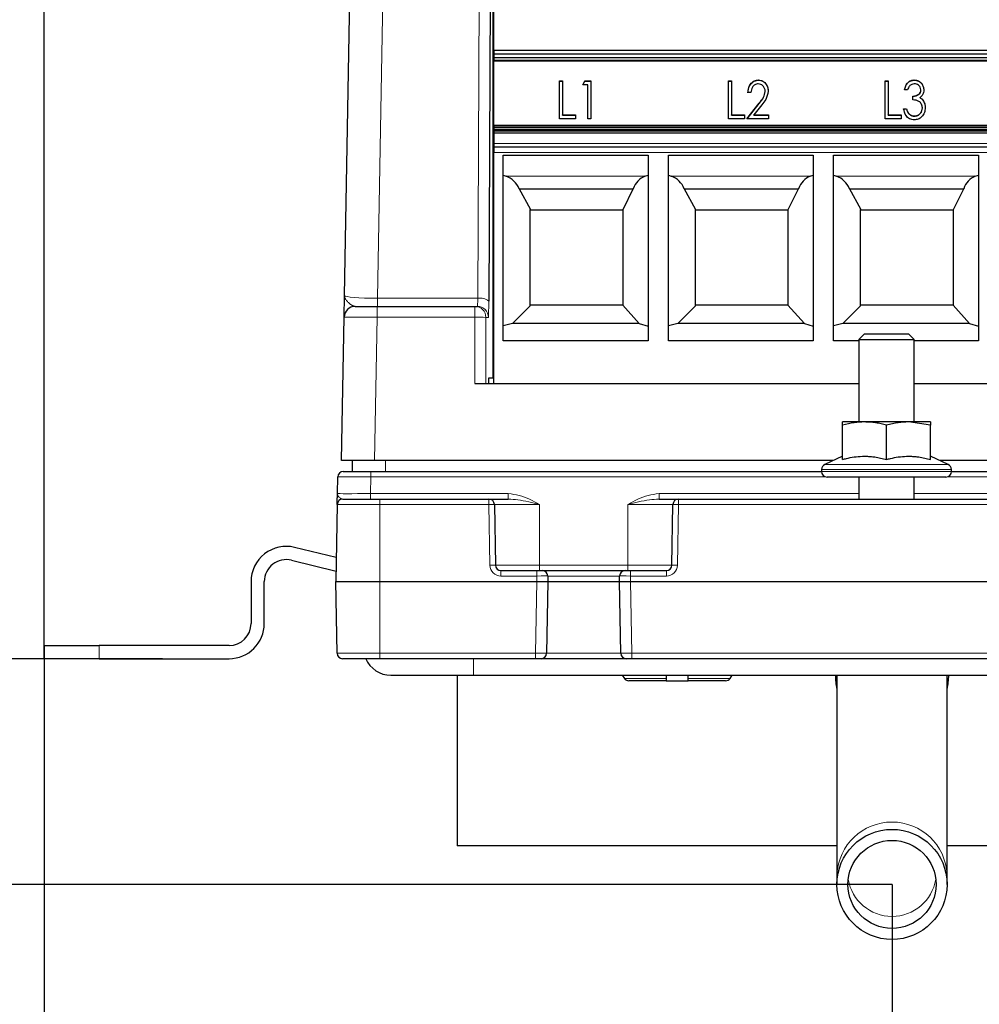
# Paper-space layout 'Blatt5' of a CAD drawing. Header units: millimetres. Extents: x 5 to 418, y 2 to 292.
# Tile 3 of 31: x 148 to 206, y 103 to 163. Entities that reach past the tile are written whole.
import ezdxf

# ---------------------------------------------------------------- set-up
doc = ezdxf.new("R2010")
doc.units = ezdxf.units.MM
doc.layers.add('SLD-0', color=7, linetype='Continuous')
doc.styles.add('SLDTEXTSTYLE0', font='TXT', dxfattribs={"width": 0.605})
doc.dimstyles.new('SLDDIMSTYLE6', dxfattribs={"dimtxt": 3.5, "dimasz": 3.302, "dimexe": 0, "dimexo": 0.0625, "dimgap": 0.875, "dimtad": 1, "dimlfac": 1.5, "dimrnd": 1e-09, "dimzin": 12, "dimdsep": 46, "dimtxsty": 'SLDTEXTSTYLE0', "dimsah": 1, "dimcen": 0.09, "dimadec": 0, "dimazin": 3, "dimtfac": 1, "dimtofl": 0, "dimtmove": 0, "dimatfit": 3, "dimfxl": 1, "dimfrac": 2, "dimtolj": 1, "dimtzin": 12, "dimarcsym": 0})
doc.dimstyles.new('SLDDIMSTYLE7', dxfattribs={"dimtxt": 3.5, "dimasz": 3.302, "dimexe": 0, "dimexo": 0.0625, "dimgap": 0.875, "dimtad": 1, "dimlfac": 1.5, "dimrnd": 1e-09, "dimzin": 12, "dimdsep": 46, "dimtxsty": 'SLDTEXTSTYLE0', "dimsah": 1, "dimcen": 0.09, "dimadec": 0, "dimazin": 3, "dimtfac": 1, "dimtmove": 0, "dimatfit": 0, "dimfxl": 1, "dimfrac": 2, "dimtolj": 1, "dimtzin": 12, "dimarcsym": 0})

# ---------------------------------------------------------------- blocks, each defined once
blk = doc.blocks.new('_D_28')
at = {"layer": 'SLD-0'}
for p, q in [((202.678, 238.687), (138.356, 238.687)), ((139.356, 124.087), (139.356, 238.687)), ((149.356, 124.087), (138.356, 124.087))]:
    blk.add_line(p, q, dxfattribs=at)
for points in [[(139.356, 238.687), (138.848, 235.385), (139.864, 235.385)], [(139.356, 124.087), (139.864, 127.389), (138.848, 127.389)]]:
    blk.add_solid(points, dxfattribs=at)
at = {"layer": 'SLD-0', "insert": (134.844, 175.372), "char_height": 3.5, "attachment_point": 1, "rotation": 90, "style": 'SLDTEXTSTYLE0'}
blk.add_mtext('171,9', dxfattribs=at)
blk = doc.blocks.new('_D_29')
at = {"layer": 'SLD-0'}
for p, q in [((149.356, 124.887), (149.356, 255.974)), ((298.023, 124.887), (298.023, 255.974)), ((149.356, 254.974), (298.023, 254.974))]:
    blk.add_line(p, q, dxfattribs=at)
for points in [[(149.356, 254.974), (152.658, 254.466), (152.658, 255.482)], [(298.023, 254.974), (294.721, 255.482), (294.721, 254.466)]]:
    blk.add_solid(points, dxfattribs=at)
at = {"layer": 'SLD-0', "insert": (219.679, 259.485), "char_height": 3.5, "attachment_point": 1, "style": 'SLDTEXTSTYLE0'}
blk.add_mtext('223', dxfattribs=at)
blk = doc.blocks.new('_D_30')
at = {"layer": 'SLD-0'}
for p, q in [((139.356, 124.087), (139.356, 130.437)), ((156.523, 124.087), (138.356, 124.087)), ((139.356, 124.087), (139.356, 110.421)), ((200.689, 110.421), (138.356, 110.421)), ((139.356, 110.421), (139.356, 104.071))]:
    blk.add_line(p, q, dxfattribs=at)
for points in [[(139.356, 124.087), (139.864, 127.389), (138.848, 127.389)], [(139.356, 110.421), (138.848, 107.119), (139.864, 107.119)]]:
    blk.add_solid(points, dxfattribs=at)
at = {"layer": 'SLD-0', "insert": (134.844, 112.575), "char_height": 3.5, "attachment_point": 1, "rotation": 90, "style": 'SLDTEXTSTYLE0'}
blk.add_mtext('20,5', dxfattribs=at)
blk = doc.blocks.new('_D_31')
at = {"layer": 'SLD-0'}
for p, q in [((149.356, 124.087), (149.356, 90.393)), ((200.689, 110.421), (200.689, 90.393)), ((149.356, 91.393), (200.689, 91.393))]:
    blk.add_line(p, q, dxfattribs=at)
for points in [[(149.356, 91.393), (152.658, 90.885), (152.658, 91.901)], [(200.689, 91.393), (197.387, 91.901), (197.387, 90.885)]]:
    blk.add_solid(points, dxfattribs=at)
at = {"layer": 'SLD-0', "insert": (172.349, 95.904), "char_height": 3.5, "attachment_point": 1, "style": 'SLDTEXTSTYLE0'}
blk.add_mtext('77', dxfattribs=at)
blk = doc.blocks.new('_D_32')
at = {"layer": 'SLD-0'}
for p, q in [((200.689, 110.421), (200.689, 90.393)), ((248.689, 110.421), (248.689, 90.393)), ((200.689, 91.393), (248.689, 91.393))]:
    blk.add_line(p, q, dxfattribs=at)
for centre, start, end in [((227.387, 94.078), 153.43495, 206.56505), ((221.992, 94.078), 333.43495, 26.56505)]:
    blk.add_arc(centre, 6.006, start, end, dxfattribs=at)
for points in [[(200.689, 91.393), (203.991, 90.885), (203.991, 91.901)], [(248.689, 91.393), (245.387, 91.901), (245.387, 90.885)]]:
    blk.add_solid(points, dxfattribs=at)
at = {"layer": 'SLD-0', "insert": (222.016, 95.904), "char_height": 3.5, "attachment_point": 1, "style": 'SLDTEXTSTYLE0'}
blk.add_mtext('72', dxfattribs=at)
blk = doc.blocks.new('_D_33')
at = {"layer": 'SLD-0'}
for p, q in [((149.356, 124.887), (149.356, 82.753)), ((248.689, 110.421), (248.689, 82.753)), ((149.356, 83.753), (248.689, 83.753))]:
    blk.add_line(p, q, dxfattribs=at)
for points in [[(149.356, 83.753), (152.658, 83.245), (152.658, 84.261)], [(248.689, 83.753), (245.387, 84.261), (245.387, 83.245)]]:
    blk.add_solid(points, dxfattribs=at)
at = {"layer": 'SLD-0', "insert": (195.012, 88.265), "char_height": 3.5, "attachment_point": 1, "style": 'SLDTEXTSTYLE0'}
blk.add_mtext('149', dxfattribs=at)

psp = doc.layouts.new('Blatt5')

# ---------------------------------------------------------------- linework, layer by layer
at = {"color": 7, "linetype": 'Continuous', "lineweight": 25}
for p, q in [((167.546, 146.0755), (168.507, 199.9876)), ((176.5144, 195.3451), (176.2774, 145.7354)), ((176.5894, 160.9359), (176.5894, 164.3969)), ((176.5894, 160.9359), (206.5894, 160.9359)), ((176.5894, 160.7158), (206.5894, 160.7158)), ((176.5894, 160.7158), (176.5894, 160.4736)), ((206.5894, 160.4736), (176.5894, 160.4736)), ((176.5894, 160.4736), (176.5894, 160.3249)), ((176.5894, 160.3015), (206.5894, 160.3015)), ((176.5894, 160.3015), (176.5894, 160.2685)), ((206.5894, 160.2685), (176.5894, 160.2685)), ((176.5894, 156.3653), (176.5894, 160.2685)), ((180.5681, 159.0703), (180.7476, 159.0703)), ((180.5681, 156.7724), (180.5681, 159.0703)), ((180.5681, 159.0588), (180.7476, 159.0588)), ((180.7476, 159.0703), (180.7476, 157.0081)), ((181.9741, 158.8347), (182.0881, 159.0703)), ((182.2732, 158.8347), (181.9741, 158.8347)), ((181.9797, 158.8347), (182.0881, 159.0588)), ((182.0881, 159.0703), (182.4527, 159.0703)), ((182.0881, 159.0588), (182.0881, 159.0703)), ((182.0881, 159.0588), (182.4527, 159.0588)), ((182.2732, 156.7724), (182.2732, 158.8347)), ((182.4527, 159.0703), (182.4527, 156.7724)), ((190.7988, 159.0703), (190.9783, 159.0703)), ((190.7988, 156.7724), (190.7988, 159.0703)), ((190.7988, 159.0588), (190.9783, 159.0588)), ((190.9783, 159.0703), (190.9783, 157.0081)), ((192.6021, 159.1177), (192.6021, 159.1293)), ((200.2817, 159.0703), (200.4612, 159.0703)), ((200.2817, 156.7724), (200.2817, 159.0703)), ((200.2817, 159.0588), (200.4612, 159.0588)), ((200.4612, 159.0703), (200.4612, 157.0081)), ((202.0374, 159.1177), (202.0374, 159.1293)), ((192.145, 158.3633), (191.9655, 158.3633)), ((193.0125, 158.4162), (193.0125, 158.4277)), ((201.6279, 158.5401), (201.4484, 158.5401)), ((201.957, 157.9214), (201.957, 158.1571)), ((202.3851, 158.0479), (202.3851, 158.0595)), ((202.4356, 158.5216), (202.4356, 158.5331)), ((191.9057, 156.7724), (192.6498, 157.7235)), ((191.9147, 156.7724), (192.6498, 157.7119)), ((192.8078, 157.6148), (192.3329, 157.0081)), ((202.5253, 157.4237), (202.5253, 157.4353)), ((202.5912, 157.8518), (202.5912, 157.8634)), ((180.7476, 157.0081), (181.5253, 157.0081)), ((180.7476, 156.9966), (180.7476, 157.0081)), ((180.7476, 156.9966), (181.5253, 156.9966)), ((181.5253, 157.0081), (181.5253, 156.7724)), ((190.9783, 157.0081), (191.7561, 157.0081)), ((190.9783, 156.9966), (190.9783, 157.0081)), ((190.9783, 156.9966), (191.7561, 156.9966)), ((191.7561, 157.0081), (191.7561, 156.7724)), ((192.3329, 157.0081), (193.2219, 157.0081)), ((192.3329, 156.9966), (192.3329, 157.0081)), ((192.3329, 156.9966), (193.2219, 156.9966)), ((193.2219, 157.0081), (193.2219, 156.7724)), ((200.4612, 157.0081), (201.239, 157.0081)), ((200.4612, 156.9966), (200.4612, 157.0081)), ((200.4612, 156.9966), (201.239, 156.9966)), ((201.239, 157.0081), (201.239, 156.7724)), ((201.3886, 157.3911), (201.5681, 157.3911)), ((201.3886, 157.3795), (201.5681, 157.3795)), ((201.5681, 157.3795), (201.5681, 157.3911)), ((201.7181, 157.0619), (201.7181, 157.0735)), ((202.0378, 156.9376), (202.0378, 156.9492)), ((206.5894, 156.3653), (176.5894, 156.3653)), ((176.5894, 156.3593), (176.5894, 156.2792)), ((176.5894, 156.2792), (206.5894, 156.2792)), ((176.5894, 156.2792), (176.5894, 156.1452)), ((181.5253, 156.7724), (180.5681, 156.7724)), ((182.4527, 156.7724), (182.2732, 156.7724)), ((191.7561, 156.7724), (190.7988, 156.7724)), ((193.2219, 156.7724), (191.9057, 156.7724)), ((201.239, 156.7724), (200.2817, 156.7724)), ((176.5894, 156.1452), (206.5894, 156.1452)), ((176.5894, 156.1452), (176.5894, 156.1087)), ((206.5894, 156.1087), (176.5894, 156.1087)), ((176.5894, 156.1087), (176.5894, 156.0222)), ((206.5894, 156.0222), (176.5894, 156.0222)), ((206.5894, 155.9098), (176.5894, 155.9098)), ((176.5894, 155.9098), (176.5894, 155.2919)), ((176.5894, 155.0821), (206.5894, 155.0821)), ((176.5894, 155.0821), (176.5894, 154.7444)), ((176.5894, 140.7541), (176.5894, 154.7444)), ((177.1561, 154.5735), (185.9228, 154.5735)), ((177.1561, 143.3436), (177.1561, 154.5735)), ((185.9228, 154.5735), (185.9228, 143.3436)), ((187.1561, 154.5735), (195.9228, 154.5735)), ((187.1561, 143.3436), (187.1561, 154.5735)), ((195.9228, 154.5735), (195.9228, 143.3436)), ((197.1561, 154.5735), (205.9228, 154.5735)), ((197.1561, 143.3436), (197.1561, 154.5735)), ((205.9228, 154.5735), (205.9228, 143.3436)), ((177.1561, 153.3602), (177.3293, 153.2972)), ((185.7318, 153.2972), (185.9228, 153.3742)), ((187.1561, 153.3602), (187.3293, 153.2972)), ((195.7318, 153.2972), (195.9228, 153.3742)), ((197.1561, 153.3602), (197.3293, 153.2972)), ((205.7318, 153.2972), (205.9228, 153.3742)), ((178.1089, 152.5452), (185.0281, 152.5452)), ((178.8228, 151.2607), (178.1092, 152.548)), ((185.0278, 152.548), (184.3878, 151.2688)), ((188.1089, 152.5452), (195.0281, 152.5452)), ((188.8228, 151.2607), (188.1092, 152.548)), ((195.0278, 152.548), (194.3878, 151.2688)), ((198.1089, 152.5452), (205.0281, 152.5452)), ((198.8228, 151.2607), (198.1092, 152.548)), ((205.0278, 152.548), (204.3878, 151.2688)), ((178.7894, 151.2941), (178.8228, 151.2607)), ((178.7894, 145.4607), (178.7894, 151.2941)), ((178.7894, 151.2607), (178.8228, 151.2607)), ((178.8228, 151.2607), (184.3838, 151.2607)), ((184.3894, 151.267), (184.3894, 145.4878)), ((188.7894, 151.2941), (188.8228, 151.2607)), ((188.7894, 145.4607), (188.7894, 151.2941)), ((188.7894, 151.2607), (188.8228, 151.2607)), ((188.8228, 151.2607), (194.3838, 151.2607)), ((194.3894, 151.267), (194.3894, 145.4878)), ((198.7894, 151.2941), (198.8228, 151.2607)), ((198.7894, 145.4607), (198.7894, 151.2941)), ((198.7894, 151.2607), (198.8228, 151.2607)), ((198.8228, 151.2607), (204.3838, 151.2607)), ((204.3894, 151.267), (204.3894, 145.4878)), ((184.3894, 145.4941), (178.7894, 145.4941)), ((185.3834, 144.3867), (184.3894, 145.4878)), ((194.3894, 145.4941), (188.7894, 145.4941)), ((195.3834, 144.3867), (194.3894, 145.4878)), ((204.3894, 145.4941), (198.7894, 145.4941)), ((205.3834, 144.3867), (204.3894, 145.4878)), ((168.1892, 145.4207), (169.5224, 145.4207)), ((169.5224, 145.4207), (175.4372, 145.4207)), ((175.4372, 145.4207), (175.5883, 145.4207)), ((177.7154, 144.3867), (178.7894, 145.4607)), ((187.7154, 144.3867), (188.7894, 145.4607)), ((197.7154, 144.3867), (198.7894, 145.4607)), ((167.368, 136.0874), (167.5227, 144.766)), ((177.7154, 144.3867), (177.1561, 144.2368)), ((185.3834, 144.3867), (177.7154, 144.3867)), ((185.3834, 144.3867), (185.9228, 144.2265)), ((187.7154, 144.3867), (187.1561, 144.2368)), ((195.3834, 144.3867), (187.7154, 144.3867)), ((195.3834, 144.3867), (195.9228, 144.2265)), ((197.7154, 144.3867), (197.1561, 144.2368)), ((205.3834, 144.3867), (197.7154, 144.3867)), ((205.3834, 144.3867), (205.9228, 144.2265)), ((199.0228, 143.7541), (198.6894, 143.4207)), ((199.0228, 143.7541), (201.6894, 143.7541)), ((202.0228, 143.4207), (201.6894, 143.7541)), ((185.9228, 143.3436), (177.1561, 143.3436)), ((195.9228, 143.3436), (187.1561, 143.3436)), ((198.6894, 143.3436), (197.1561, 143.3436)), ((198.6894, 143.4207), (198.6894, 138.4207)), ((198.6894, 143.4207), (202.0228, 143.4207)), ((202.0228, 138.4207), (202.0228, 143.4207)), ((205.9228, 143.3436), (202.0228, 143.3436)), ((175.4359, 140.7541), (198.6894, 140.7541)), ((176.2909, 141.0874), (176.5144, 141.0874)), ((176.5894, 141.0874), (176.5144, 141.0874)), ((202.0228, 140.7541), (210.3561, 140.7541)), ((199.0228, 138.4207), (197.6894, 138.4207)), ((201.6894, 138.4207), (199.0228, 138.4207)), ((203.0228, 138.2284), (201.6894, 138.4207)), ((203.0228, 138.4207), (201.6894, 138.4207)), ((197.6894, 136.1524), (197.6894, 138.2284)), ((200.3561, 136.1524), (200.3561, 138.2284)), ((203.0228, 136.1524), (203.0228, 138.2284)), ((169.3677, 136.0874), (167.368, 136.0874)), ((168.0344, 135.4207), (168.0228, 136.0874)), ((197.1376, 136.0874), (169.3677, 136.0874)), ((197.6894, 136.3447), (196.6152, 135.8438)), ((204.097, 135.8438), (203.0228, 136.3447)), ((208.8043, 136.0874), (203.5746, 136.0874)), ((167.4667, 135.4207), (169.1331, 135.4207)), ((169.1331, 135.4207), (196.4228, 135.4207)), ((196.4228, 135.5417), (196.4228, 135.4207)), ((204.2894, 135.4207), (204.2894, 135.5417)), ((204.2894, 135.4207), (208.0894, 135.4207)), ((167.1158, 134.0816), (167.1334, 135.0932)), ((200.3561, 135.0874), (196.7561, 135.0874)), ((198.6894, 135.0874), (198.6894, 133.7541)), ((203.9561, 135.0874), (200.3561, 135.0874)), ((202.0228, 133.7541), (202.0228, 135.0874)), ((167.4376, 133.7541), (169.6894, 133.7541)), ((169.6894, 133.7541), (176.2862, 133.7541)), ((176.2862, 133.7541), (177.4605, 133.7541)), ((186.585, 133.7541), (187.7593, 133.7541)), ((187.7593, 133.7541), (217.9175, 133.7541)), ((167.1043, 133.4266), (167.0228, 128.7541)), ((176.6195, 133.4266), (176.6837, 129.7483)), ((187.3618, 129.7483), (187.426, 133.4266)), ((167.0483, 130.2159), (164.5252, 130.8274)), ((164.3368, 130.0499), (167.034, 129.3962)), ((177.017, 129.4207), (179.1836, 129.4207)), ((179.1836, 129.4207), (179.5169, 129.4207)), ((179.5169, 129.4207), (184.5286, 129.4207)), ((184.5286, 129.4207), (184.8619, 129.4207)), ((184.8619, 129.4207), (187.0285, 129.4207)), ((179.8502, 129.0932), (179.8561, 128.7541)), ((184.1894, 128.7541), (184.1954, 129.0932)), ((161.8894, 128.7541), (161.8894, 126.2207)), ((162.6894, 126.2207), (162.6894, 128.7541)), ((167.0228, 128.7541), (169.6894, 128.7541)), ((167.0985, 124.4149), (167.0228, 128.7541)), ((169.6894, 128.7541), (179.1895, 128.7541)), ((179.1895, 128.7541), (179.8561, 128.7541)), ((179.8561, 128.7541), (179.7804, 124.4149)), ((179.8561, 128.7541), (184.1894, 128.7541)), ((184.1894, 128.7541), (184.856, 128.7541)), ((184.2652, 124.4149), (184.1894, 128.7541)), ((184.856, 128.7541), (262.5229, 128.7541)), ((149.3561, 124.0874), (149.3561, 124.8874)), ((149.3561, 124.8874), (152.6894, 124.8874)), ((160.5561, 124.8874), (152.6894, 124.8874)), ((152.6894, 124.0874), (149.3561, 124.0874)), ((152.6894, 124.0874), (160.5561, 124.0874)), ((169.6894, 124.0874), (167.4318, 124.0874)), ((179.1138, 124.0874), (169.6894, 124.0874)), ((179.4471, 124.0874), (179.1138, 124.0874)), ((184.5985, 124.0874), (179.4471, 124.0874)), ((184.9317, 124.0874), (184.5985, 124.0874)), ((262.4471, 124.0874), (184.9317, 124.0874)), ((170.3561, 123.0874), (175.3561, 123.0874)), ((174.3561, 123.0874), (174.3561, 112.7541)), ((175.3561, 123.0874), (272.0228, 123.0874)), ((184.3565, 123.0874), (184.4903, 122.8962)), ((187.0228, 123.0874), (187.0228, 122.8962)), ((188.3561, 122.8962), (188.3561, 123.0874)), ((190.8886, 122.8962), (191.0224, 123.0874)), ((197.3561, 123.0874), (197.3561, 111.0238)), ((204.0228, 111.0238), (204.0228, 123.0874)), ((187.0228, 122.7541), (184.7634, 122.7541)), ((187.0123, 122.7541), (188.3561, 122.7541)), ((190.6155, 122.7541), (188.3561, 122.7541)), ((197.3561, 112.7541), (174.3561, 112.7541)), ((245.3561, 112.7541), (204.0228, 112.7541)), ((197.3561, 111.0238), (197.3561, 110.4207)), ((204.0228, 110.4207), (204.0228, 111.0238))]:
    psp.add_line(p, q, dxfattribs=at)
at = {"color": 7, "linetype": 'Continuous', "lineweight": 18}
for p, q in [((170.5006, 200.1344), (169.534, 145.9114)), ((175.6108, 145.9114), (175.8699, 200.1343)), ((176.5144, 141.0874), (176.5144, 195.3451)), ((206.5894, 160.3249), (176.5894, 160.3249)), ((192.6498, 157.7119), (192.6498, 157.7235)), ((176.5894, 156.3593), (206.5894, 156.3593)), ((206.5894, 155.2919), (176.5894, 155.2919)), ((206.5894, 154.7444), (176.5894, 154.7444)), ((177.3293, 153.2972), (185.7318, 153.2972)), ((187.3293, 153.2972), (195.7318, 153.2972)), ((197.3293, 153.2972), (205.7318, 153.2972)), ((169.534, 145.9114), (175.6108, 145.9114)), ((169.534, 145.9114), (169.534, 145.4207)), ((169.5224, 145.4207), (169.5224, 144.7657)), ((175.4372, 145.4207), (175.4372, 144.7657)), ((169.5224, 144.7657), (169.3677, 136.0874)), ((175.4372, 144.7657), (169.5224, 144.7657)), ((175.4359, 140.7541), (175.4372, 144.7657)), ((176.1037, 144.7541), (176.1025, 140.7541)), ((176.2549, 144.7541), (176.1037, 144.7541)), ((170.0225, 136.0874), (170.0341, 135.4207)), ((169.1331, 135.0932), (169.1331, 135.4207)), ((200.3561, 135.5417), (196.4228, 135.5417)), ((196.4228, 135.4207), (200.3561, 135.4207)), ((196.6152, 135.8438), (200.3561, 135.8438)), ((200.3561, 135.8438), (204.097, 135.8438)), ((204.2894, 135.5417), (200.3561, 135.5417)), ((200.3561, 135.4207), (204.2894, 135.4207)), ((169.1331, 135.0932), (169.1155, 134.0816)), ((196.6941, 135.0932), (169.1331, 135.0932)), ((208.3608, 135.0932), (204.0181, 135.0932)), ((169.1155, 133.7541), (169.1155, 134.0816)), ((169.1155, 134.0816), (177.4605, 134.0816)), ((169.6894, 133.7541), (169.6894, 133.4266)), ((176.2862, 133.7541), (176.2862, 133.4266)), ((177.4605, 133.7541), (177.4605, 134.0816)), ((186.585, 134.0816), (186.585, 133.7541)), ((186.585, 134.0816), (198.6894, 134.0816)), ((187.7593, 133.7541), (187.7593, 133.4266)), ((202.0228, 134.0816), (210.3561, 134.0816)), ((169.6894, 133.4266), (167.1043, 133.4266)), ((169.6894, 133.4266), (169.6894, 128.7541)), ((176.2862, 133.4266), (169.6894, 133.4266)), ((176.3504, 129.7483), (176.2862, 133.4266)), ((179.3561, 133.4266), (176.6195, 133.4266)), ((179.3561, 129.7483), (179.3561, 133.4266)), ((187.426, 133.4266), (184.6894, 133.4266)), ((184.6894, 129.7483), (184.6894, 133.4266)), ((187.7593, 133.4266), (187.6951, 129.7483)), ((217.9175, 133.4266), (187.7593, 133.4266)), ((176.6837, 129.7483), (179.3561, 129.7483)), ((177.017, 129.4207), (177.017, 129.0932)), ((179.1836, 129.4207), (179.1836, 129.0932)), ((179.3561, 129.4207), (179.3561, 129.7483)), ((179.3561, 129.7483), (184.6894, 129.7483)), ((184.6894, 129.7483), (187.3618, 129.7483)), ((184.6894, 129.7483), (184.6894, 129.4207)), ((184.8619, 129.0932), (184.8619, 129.4207)), ((187.0285, 129.0932), (187.0285, 129.4207)), ((179.1836, 129.0932), (177.017, 129.0932)), ((179.1895, 128.7541), (179.1836, 129.0932)), ((184.1954, 129.0932), (179.8502, 129.0932)), ((184.8619, 129.0932), (184.856, 128.7541)), ((187.0285, 129.0932), (184.8619, 129.0932)), ((169.6894, 124.4149), (169.6894, 128.7541)), ((179.1138, 124.4149), (179.1895, 128.7541)), ((184.856, 128.7541), (184.9317, 124.4149)), ((152.6894, 124.8874), (152.6894, 124.0874)), ((167.0985, 124.4149), (169.6894, 124.4149)), ((169.6894, 124.4149), (179.1138, 124.4149)), ((169.6894, 124.4149), (169.6894, 124.0874)), ((175.3561, 124.0874), (175.3561, 123.0874)), ((179.1138, 124.4149), (179.1138, 124.0874)), ((179.7804, 124.4149), (184.2652, 124.4149)), ((184.9317, 124.4149), (262.4471, 124.4149)), ((184.9317, 124.0874), (184.9317, 124.4149)), ((187.0228, 122.8962), (184.4903, 122.8962)), ((190.8886, 122.8962), (188.3561, 122.8962))]:
    psp.add_line(p, q, dxfattribs=at)
at = {"color": 7, "linetype": 'Continuous', "lineweight": 25, "flags": 128}
for points in [[(176.5894, 160.9359), (176.5894, 160.9318), (176.5894, 160.9198), (176.5894, 160.9002), (176.5894, 160.8736), (176.5894, 160.8408), (176.5894, 160.8028), (176.5894, 160.7607), (176.5894, 160.7158)], [(176.5894, 160.3249), (176.5894, 160.3105), (176.5894, 160.3027), (176.5894, 160.3015)], [(176.5894, 156.3653), (176.5894, 156.3651), (176.5894, 156.3593)], [(176.5894, 156.0222), (176.5894, 156.007), (176.5894, 155.992), (176.5894, 155.9773), (176.5894, 155.963), (176.5894, 155.949), (176.5894, 155.9355), (176.5894, 155.9224), (176.5894, 155.9098)], [(176.5894, 155.2919), (176.5894, 155.2597), (176.5894, 155.2241), (176.5894, 155.188), (176.5894, 155.1539), (176.5894, 155.1243), (176.5894, 155.1014), (176.5894, 155.087), (176.5894, 155.0821)]]:
    psp.add_lwpolyline(points, dxfattribs=at)
at = {"color": 7, "linetype": 'Continuous', "lineweight": 25}
for radius in [3.3333, 2.6667]:
    psp.add_circle((200.6894, 110.4207), radius, dxfattribs=at)
for centre, radius, start, end in [((176.8733, 152.0443), 1.3333, 22.067951, 70), ((186.8733, 152.0443), 1.3333, 22.067951, 70), ((196.8733, 152.0443), 1.3333, 22.067951, 70), ((168.1892, 144.7541), 0.6667, 90, 178.978793), ((167.4667, 135.0874), 0.3333, 90, 179), ((196.7561, 135.5417), 0.3333, 115, 180), ((196.7561, 135.4207), 0.3333, 180, 270), ((203.9561, 135.4207), 0.3333, 270, 0), ((203.9561, 135.5417), 0.3333, 0, 65), ((167.4376, 133.4207), 0.3333, 90, 179), ((176.2862, 133.4207), 0.3333, 1, 90), ((187.7593, 133.4207), 0.3333, 90, 179), ((164.0228, 128.7541), 2.1333, 76.377122, 180), ((164.0228, 128.7541), 1.3333, 76.377122, 180), ((177.017, 129.7541), 0.3333, 181, 270), ((179.5169, 129.0874), 0.3333, 1, 90), ((184.5286, 129.0874), 0.3333, 90, 179), ((187.0285, 129.7541), 0.3333, 270, 359), ((160.5561, 126.2207), 2.1333, 270, 0), ((160.5561, 126.2207), 1.3333, 270, 0), ((167.4318, 124.4207), 0.3333, 181, 270), ((170.3561, 124.7541), 1.6667, 203.578178, 270), ((179.4471, 124.4207), 0.3333, 270, 359), ((184.5985, 124.4207), 0.3333, 181, 270), ((184.7634, 123.0874), 0.3333, 215, 270), ((190.6155, 123.0874), 0.3333, 270, 325)]:
    psp.add_arc(centre, radius, start, end, dxfattribs=at)
at = {"color": 7, "linetype": 'Continuous', "lineweight": 18}
for centre, radius, start, end in [((175.7587, 145.1213), 0.8038, 49.813929, 100.603243), ((175.4371, 144.7541), 0.6666, 359.995637, 89.995636), ((175.5883, 144.7541), 0.6666, 359.995637, 89.995636), ((175.5968, 134.8145), 9.9525, 87.08066, 90.91934), ((176.4529, 128.6507), 4.7788, 88.001617, 91.998383), ((187.5927, 128.6507), 4.7788, 88.001617, 91.998383), ((176.5171, 124.9724), 4.7788, 88.001617, 91.998383), ((177.017, 129.7599), 0.6667, 181, 270), ((187.0285, 129.7599), 0.6667, 270, 359), ((187.5285, 124.9724), 4.7788, 88.001617, 91.998383), ((200.6894, 110.8606), 3.3373, 2.802718, 177.197282), ((200.6894, 111.1644), 2.6836, 189.279134, 350.720866)]:
    psp.add_arc(centre, radius, start, end, dxfattribs=at)
at = {"color": 7, "linetype": 'Continuous', "lineweight": 25}
for centre, major_axis, ratio, start_param, end_param in [((186.1434, 152.0443), (0, 1.3333), 0.9026248, 0.3490659, 1.1856379), ((196.1434, 152.0443), (0, 1.3333), 0.9026248, 0.3490659, 1.1856379), ((206.1434, 152.0443), (0, 1.3333), 0.9026248, 0.3490659, 1.1856379), ((176.2867, 159.8536), (0.0059, 19.0996), 0.0003046, 3.1415927, 3.1665827), ((200.6894, 123.1245), (0, -3.6537), 0.9396926, 4.721416, 4.9543341), ((200.6894, 123.1245), (0, -3.6537), 0.9396926, 1.3288512, 1.5617693)]:
    psp.add_ellipse(centre, major_axis=major_axis, ratio=ratio, start_param=start_param, end_param=end_param, dxfattribs=at)
at = {"color": 7, "linetype": 'Continuous', "lineweight": 18}
for centre, major_axis, ratio, start_param, end_param in [((169.5466, 146.0874), (2.0005, 0.0123), 0.0879406, 3.1394863, 4.7055772), ((175.5883, 146.0874), (0, 0.6667), 0.0349101, 3.1415927, 4.4452107), ((176.2549, 146.0874), (0, 1.3333), 0.0174551, 3.1415927, 4.4452107), ((169.5228, 144.7541), (2.0001, -0.0119), 0.0058157, 1.5710383, 3.1415235), ((169.1336, 135.0874), (2.0002, -0.0058), 0.0029077, 1.5710586, 3.1415504), ((169.1162, 134.0874), (2.0004, 0.0058), 0.0029071, 3.1415335, 4.7120252), ((179.1835, 129.0874), (0.6667, 0.0058), 0.0087242, 0.0000761, 1.5705679), ((184.862, 129.0874), (0.6667, -0.0058), 0.0087242, 1.5710248, 3.1415165), ((179.1137, 124.4207), (0.6667, -0.0058), 0.0087242, 4.7126174, 6.2831092), ((184.9318, 124.4207), (0.6667, 0.0058), 0.0087242, 3.1416688, 4.7121605)]:
    psp.add_ellipse(centre, major_axis=major_axis, ratio=ratio, start_param=start_param, end_param=end_param, dxfattribs=at)
at = {"color": 7, "linetype": 'Continuous', "lineweight": 25}
for points, knots in [([(191.9655, 158.3633), (191.9751, 158.4662), (191.9943, 158.6718), (192.1421, 158.9253), (192.355, 159.1004), (192.5198, 159.1196), (192.6021, 159.1293)], [0, 0, 0, 0, 0.2806873, 0.5605483, 0.7804163, 1, 1, 1, 1]), ([(191.9655, 158.3517), (191.9751, 158.4546), (191.9943, 158.6602), (192.1421, 158.9137), (192.355, 159.0888), (192.5198, 159.1081), (192.6021, 159.1177)], [0, 0, 0, 0, 0.2806873, 0.5605483, 0.7804163, 1, 1, 1, 1]), ([(192.5932, 158.8936), (192.5203, 158.883), (192.3742, 158.8619), (192.1892, 158.659), (192.1618, 158.4755), (192.145, 158.3633)], [0, 0, 0, 0, 0.2794172, 0.5595626, 1, 1, 1, 1]), ([(193.0125, 158.4277), (193.0061, 158.4926), (192.9933, 158.6222), (192.887, 158.7746), (192.7487, 158.8773), (192.6451, 158.8882), (192.5932, 158.8936)], [0, 0, 0, 0, 0.2800994, 0.5600345, 0.780024, 1, 1, 1, 1]), ([(192.6021, 159.1293), (192.6981, 159.1163), (192.8902, 159.0904), (193.0751, 158.8843), (193.1769, 158.6643), (193.187, 158.5168), (193.192, 158.4429)], [0, 0, 0, 0, 0.27875079, 0.55826011, 0.77904255, 1, 1, 1, 1]), ([(192.6021, 159.1177), (192.6981, 159.1047), (192.8902, 159.0788), (193.0751, 158.8727), (193.1769, 158.6528), (193.187, 158.5052), (193.192, 158.4313)], [0, 0, 0, 0, 0.2787508, 0.5582601, 0.7790426, 1, 1, 1, 1]), ([(201.4484, 158.5401), (201.4691, 158.6221), (201.5104, 158.7859), (201.6491, 158.9821), (201.8352, 159.1088), (201.97, 159.1224), (202.0374, 159.1293)], [0, 0, 0, 0, 0.2806665, 0.5603594, 0.7802231, 1, 1, 1, 1]), ([(201.4484, 158.5285), (201.4691, 158.6105), (201.5104, 158.7743), (201.6491, 158.9705), (201.8352, 159.0973), (201.97, 159.1109), (202.0374, 159.1177)], [0, 0, 0, 0, 0.2806665, 0.5603594, 0.7802231, 1, 1, 1, 1]), ([(202.0397, 158.8936), (201.9844, 158.8879), (201.874, 158.8765), (201.7143, 158.749), (201.6607, 158.6194), (201.6279, 158.5401)], [0, 0, 0, 0, 0.28001231, 0.55945221, 1, 1, 1, 1]), ([(202.0374, 159.1293), (202.1241, 159.1172), (202.2976, 159.0932), (202.4871, 158.9296), (202.5948, 158.7337), (202.6083, 158.5994), (202.6151, 158.5322)], [0, 0, 0, 0, 0.2793072, 0.5588773, 0.7794808, 1, 1, 1, 1]), ([(202.0374, 159.1177), (202.1241, 159.1057), (202.2976, 159.0816), (202.4871, 158.9181), (202.5948, 158.7221), (202.6083, 158.5878), (202.6151, 158.5206)], [0, 0, 0, 0, 0.2793072, 0.5588773, 0.7794808, 1, 1, 1, 1]), ([(202.4356, 158.5331), (202.4278, 158.5884), (202.4121, 158.6991), (202.3017, 158.8172), (202.1723, 158.8843), (202.0839, 158.8905), (202.0397, 158.8936)], [0, 0, 0, 0, 0.2790799, 0.5589091, 0.779255, 1, 1, 1, 1]), ([(192.6498, 157.7235), (192.7521, 157.8394), (192.9338, 158.0454), (192.9886, 158.3114), (193.0125, 158.4277)], [0, 0, 0, 0, 0.5627696, 1, 1, 1, 1]), ([(192.6498, 157.7119), (192.7521, 157.8278), (192.9338, 158.0338), (192.9886, 158.2998), (193.0125, 158.4162)], [0, 0, 0, 0, 0.5627696, 1, 1, 1, 1]), ([(193.192, 158.4429), (193.1566, 158.2723), (193.093, 157.9658), (192.8954, 157.7226), (192.8078, 157.6148)], [0, 0, 0, 0, 0.5568483, 1, 1, 1, 1]), ([(201.957, 158.1571), (202.0208, 158.1622), (202.1483, 158.1724), (202.3105, 158.2541), (202.4175, 158.3846), (202.4296, 158.4836), (202.4356, 158.5331)], [0, 0, 0, 0, 0.2806635, 0.5608708, 0.7803487, 1, 1, 1, 1]), ([(201.957, 158.1455), (202.0208, 158.1506), (202.1483, 158.1609), (202.3105, 158.2425), (202.4175, 158.3731), (202.4296, 158.4721), (202.4356, 158.5216)], [0, 0, 0, 0, 0.2806635, 0.5608708, 0.7803487, 1, 1, 1, 1]), ([(202.6151, 158.5322), (202.6035, 158.4282), (202.5829, 158.2422), (202.4456, 158.1154), (202.3851, 158.0595)], [0, 0, 0, 0, 0.55914058, 1, 1, 1, 1]), ([(202.3851, 158.0595), (202.4309, 158.0301), (202.5127, 157.9777), (202.5672, 157.8983), (202.5912, 157.8634)], [0, 0, 0, 0, 0.5595938, 1, 1, 1, 1]), ([(202.3851, 158.0479), (202.4309, 158.0186), (202.5127, 157.9661), (202.5672, 157.8868), (202.5912, 157.8518)], [0, 0, 0, 0, 0.55959381, 1, 1, 1, 1]), ([(202.5253, 157.4353), (202.5148, 157.513), (202.4938, 157.6682), (202.2936, 157.8923), (202.0847, 157.9104), (201.957, 157.9214)], [0, 0, 0, 0, 0.280391, 0.5600226, 1, 1, 1, 1]), ([(202.7048, 157.4551), (202.6935, 157.352), (202.6709, 157.1459), (202.5092, 156.8963), (202.2824, 156.739), (202.1172, 156.722), (202.0345, 156.7135)], [0, 0, 0, 0, 0.28014142, 0.55994071, 0.77994186, 1, 1, 1, 1]), ([(202.0378, 156.9492), (202.1109, 156.9562), (202.257, 156.97), (202.4158, 157.1059), (202.5108, 157.2666), (202.5205, 157.3791), (202.5253, 157.4353)], [0, 0, 0, 0, 0.2797897, 0.5589926, 0.779478, 1, 1, 1, 1]), ([(202.0378, 156.9376), (202.1109, 156.9446), (202.257, 156.9585), (202.4158, 157.0943), (202.5108, 157.2551), (202.5205, 157.3675), (202.5253, 157.4237)], [0, 0, 0, 0, 0.2797897, 0.5589926, 0.779478, 1, 1, 1, 1]), ([(202.5912, 157.8634), (202.6281, 157.7912), (202.694, 157.6622), (202.7015, 157.5184), (202.7048, 157.4551)], [0, 0, 0, 0, 0.5595001, 1, 1, 1, 1]), ([(202.5912, 157.8518), (202.6281, 157.7796), (202.694, 157.6506), (202.7015, 157.5068), (202.7048, 157.4435)], [0, 0, 0, 0, 0.5595001, 1, 1, 1, 1]), ([(202.0345, 156.7135), (201.9371, 156.7255), (201.742, 156.7493), (201.4784, 157.0015), (201.4227, 157.2433), (201.3886, 157.3911)], [0, 0, 0, 0, 0.2797745, 0.5595905, 1, 1, 1, 1]), ([(201.5681, 157.3911), (201.5846, 157.3262), (201.6141, 157.2106), (201.6864, 157.1153), (201.7181, 157.0735)], [0, 0, 0, 0, 0.5607409, 1, 1, 1, 1]), ([(201.5681, 157.3795), (201.5846, 157.3147), (201.6141, 157.199), (201.6864, 157.1038), (201.7181, 157.0619)], [0, 0, 0, 0, 0.5607409, 1, 1, 1, 1]), ([(201.7181, 157.0735), (201.7711, 157.0328), (201.866, 156.9601), (201.9852, 156.9525), (202.0378, 156.9492)], [0, 0, 0, 0, 0.558708, 1, 1, 1, 1]), ([(201.7181, 157.0619), (201.7711, 157.0213), (201.866, 156.9485), (201.9852, 156.941), (202.0378, 156.9376)], [0, 0, 0, 0, 0.558708, 1, 1, 1, 1]), ([(167.5227, 144.766), (167.5231, 144.7912), (167.5242, 144.8532), (167.5322, 145.3017), (167.5403, 145.7556), (167.5448, 146.0082), (167.546, 146.0741), (167.546, 146.0755)], [0, 0, 0, 0, 0.24406583, 0.59928235, 0.8954389, 0.99769343, 1, 1, 1, 1]), ([(176.2809, 140.76), (176.282, 140.8214), (176.284, 140.9384), (176.2874, 141.0638), (176.2898, 141.0803), (176.2909, 141.0874)], [0, 0, 0, 0, 0.3873127, 0.7378873, 1, 1, 1, 1]), ([(199.0228, 138.4207), (198.8153, 138.4124), (198.3661, 138.3945), (197.9262, 138.2865), (197.6894, 138.2284)], [0, 0, 0, 0, 0.461748, 1, 1, 1, 1]), ([(197.6894, 138.2284), (197.6894, 138.2746), (197.6894, 138.3851), (197.6894, 138.4076), (197.6894, 138.4207)], [0, 0, 0, 0, 0.4182296, 1, 1, 1, 1]), ([(200.3561, 138.2284), (200.2473, 138.2561), (200.0295, 138.3118), (199.6977, 138.3721), (199.3618, 138.413), (199.1359, 138.4182), (199.0228, 138.4207)], [0, 0, 0, 0, 0.248166, 0.4969029, 0.7479287, 1, 1, 1, 1]), ([(201.6894, 138.4207), (201.6377, 138.4202), (201.5343, 138.4191), (201.3791, 138.4104), (201.2239, 138.3966), (201.0607, 138.3765), (200.8898, 138.3494), (200.7111, 138.3147), (200.5331, 138.2747), (200.4151, 138.2438), (200.3561, 138.2284)], [0, 0, 0, 0, 0.11517407, 0.23045962, 0.34606712, 0.46177485, 0.59606067, 0.73046883, 0.86519221, 1, 1, 1, 1]), ([(203.0228, 138.4207), (203.0228, 138.4076), (203.0228, 138.3851), (203.0228, 138.2746), (203.0228, 138.2284)], [0, 0, 0, 0, 0.5817704, 1, 1, 1, 1]), ([(197.6894, 136.1524), (197.768, 136.1727), (198.0042, 136.2337), (198.4051, 136.309), (198.8128, 136.3452), (199.1432, 136.3454), (199.3933, 136.3312), (199.68, 136.2985), (200.0019, 136.2423), (200.2379, 136.1824), (200.3561, 136.1524)], [0, 0, 0, 0, 0.0896795, 0.2695736, 0.4520277, 0.5444459, 0.6375495, 0.7308739, 0.8652253, 1, 1, 1, 1]), ([(200.3561, 136.1524), (200.4347, 136.1727), (200.6708, 136.2337), (201.0718, 136.309), (201.4794, 136.3452), (201.8099, 136.3454), (202.06, 136.3312), (202.3466, 136.2985), (202.6686, 136.2423), (202.9046, 136.1824), (203.0228, 136.1524)], [0, 0, 0, 0, 0.0896795, 0.26957364, 0.45202774, 0.54444594, 0.63754947, 0.73087391, 0.86522528, 1, 1, 1, 1]), ([(167.1043, 133.4266), (167.1044, 133.4278), (167.1044, 133.4303), (167.1047, 133.449), (167.1052, 133.4772), (167.1058, 133.5092), (167.1063, 133.5399), (167.1068, 133.5665), (167.1074, 133.5999), (167.1081, 133.6412), (167.1091, 133.697), (167.1101, 133.7568), (167.1112, 133.8196), (167.1125, 133.8973), (167.1141, 133.9839), (167.1153, 134.0527), (167.1157, 134.0804), (167.1158, 134.0816)], [0, 0, 0, 0, 0.0751067, 0.1509523, 0.2277643, 0.3051639, 0.3481799, 0.3912372, 0.434403, 0.4994686, 0.564614, 0.6517722, 0.7168079, 0.7818687, 0.9120946, 0.9962371, 1, 1, 1, 1]), ([(187.0228, 122.8962), (187.0228, 122.885), (187.0228, 122.8565), (187.0228, 122.8201), (187.0228, 122.7884), (187.0228, 122.7682), (187.0228, 122.7562), (187.0228, 122.7548), (187.0228, 122.7541)], [0, 0, 0, 0, 0.1305264, 0.3315118, 0.5078196, 0.6893096, 0.8430214, 1, 1, 1, 1]), ([(188.3561, 122.7541), (188.3561, 122.7542), (188.3561, 122.7547), (188.3561, 122.7618), (188.3561, 122.782), (188.3561, 122.8137), (188.3561, 122.8536), (188.3561, 122.8819), (188.3561, 122.8962)], [0, 0, 0, 0, 0.0669263, 0.246395, 0.4311515, 0.6683722, 0.8320467, 1, 1, 1, 1])]:
    psp.add_open_spline(points, degree=3, knots=knots, dxfattribs=at)
at = {"color": 7, "linetype": 'Continuous', "lineweight": 18}
for points, knots in [([(167.546, 146.0755), (167.546, 146.0747), (167.5458, 146.0579), (167.5476, 146.0251), (167.559, 145.9654), (167.5814, 145.9052), (167.6177, 145.8391), (167.66, 145.7785), (167.7166, 145.7126), (167.7823, 145.6479), (167.8494, 145.5906), (167.927, 145.5319), (167.9958, 145.4874), (168.0593, 145.4546), (168.1037, 145.4364), (168.1474, 145.4235), (168.1753, 145.4217), (168.1892, 145.4207)], [0, 0, 0, 0, 0.003035, 0.0635321, 0.1241336, 0.2287348, 0.2916501, 0.3762259, 0.4609961, 0.5471346, 0.6333828, 0.6982461, 0.8064422, 0.8545689, 0.9027667, 0.9512918, 1, 1, 1, 1]), ([(167.4376, 133.7541), (167.3897, 133.7652), (167.2807, 133.7907), (167.1625, 133.9124), (167.1203, 134.0109), (167.1158, 134.0645), (167.1157, 134.0784), (167.1158, 134.081), (167.1158, 134.0816)], [0, 0, 0, 0, 0.27352102, 0.62328342, 0.90374056, 0.98213548, 0.99565524, 1, 1, 1, 1]), ([(177.4605, 134.0816), (177.6855, 134.0559), (178.356, 133.9792), (178.9569, 133.6367), (179.3537, 133.4278), (179.3561, 133.4266)], [0, 0, 0, 0, 0.3341125, 0.9960382, 1, 1, 1, 1]), ([(179.3561, 133.4266), (179.3533, 133.4272), (178.9151, 133.5285), (178.2782, 133.6959), (177.655, 133.7402), (177.4605, 133.7541)], [0, 0, 0, 0, 0.0043902, 0.6892868, 1, 1, 1, 1]), ([(184.6894, 133.4266), (184.6918, 133.4278), (185.0887, 133.6367), (185.6895, 133.9792), (186.3601, 134.0559), (186.585, 134.0816)], [0, 0, 0, 0, 0.0039618, 0.6658875, 1, 1, 1, 1]), ([(186.585, 133.7541), (186.3905, 133.7402), (185.7674, 133.6959), (185.1304, 133.5285), (184.6922, 133.4272), (184.6894, 133.4266)], [0, 0, 0, 0, 0.3107132, 0.9956098, 1, 1, 1, 1])]:
    psp.add_open_spline(points, degree=3, knots=knots, dxfattribs=at)

# ---------------------------------------------------------------- dimensions: what is measured, and where the dimension line sits
at = {"layer": 'SLD-0'}
for base, p1, p2, picture, middle in [((298.0228, 254.9736), (149.3561, 124.8874), (298.0228, 124.8874), '_D_29', (223.6894, 254.9736)), ((248.6894, 83.7528), (149.3561, 124.8874), (248.6894, 110.4207), '_D_33', (199.0228, 83.7528)), ((200.6894, 91.3926), (149.3561, 124.0874), (200.6894, 110.4207), '_D_31', (175.0228, 91.3926))]:
    dim = psp.add_linear_dim(base=base, p1=p1, p2=p2, dimstyle='SLDDIMSTYLE6', dxfattribs=at)
    dim.commit()
    dim.dimension.update_dxf_attribs({"geometry": picture, "text_midpoint": middle, "dimtype": 160})
for base, p1, p2, dimstyle, picture, middle in [((139.3561, 238.6874), (149.3561, 124.0874), (202.6779, 238.6874), 'SLDDIMSTYLE6', '_D_28', (139.3561, 181.3874)), ((139.3561, 110.4207), (156.5228, 124.0874), (200.6894, 110.4207), 'SLDDIMSTYLE7', '_D_30', (139.3561, 117.2541))]:
    dim = psp.add_linear_dim(base=base, p1=p1, p2=p2, angle=90, dimstyle=dimstyle, dxfattribs=at)
    dim.commit()
    dim.dimension.update_dxf_attribs({"geometry": picture, "text_midpoint": middle, "dimtype": 160})
dim = psp.add_linear_dim(base=(248.6894, 91.3926), p1=(200.6894, 110.4207), p2=(248.6894, 110.4207), text='(<>)', dimstyle='SLDDIMSTYLE6', dxfattribs=at)
dim.commit()
dim.dimension.update_dxf_attribs({"geometry": '_D_32', "text_midpoint": (224.6894, 91.3926), "dimtype": 160})

doc.saveas('drawing.dxf')
